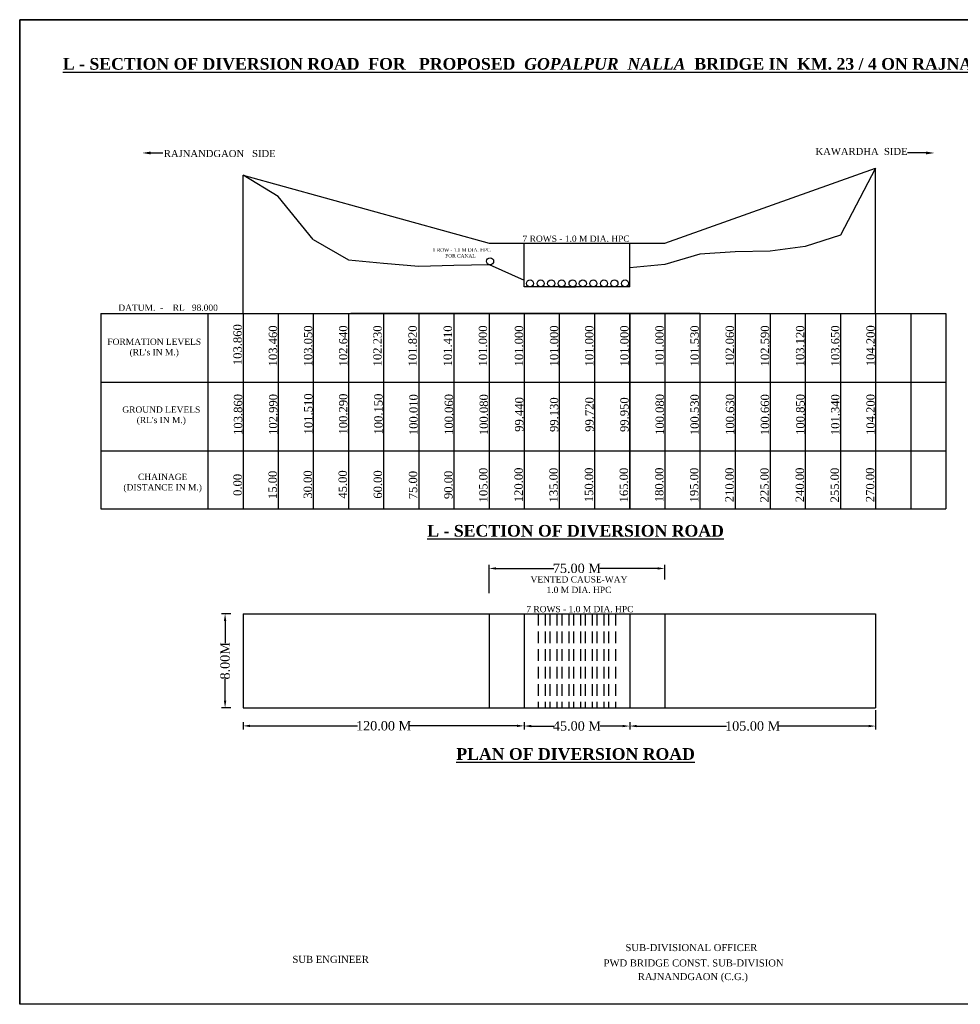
# Model space of a CAD drawing. Header units: millimetres. Extents: x -1995464 to 2763072, y 540154 to 1556955.
# Tile 6 of 24: x 1335122 to 1375249, y 1299792 to 1341792. Entities that reach past the tile are written whole.
import ezdxf

# ---------------------------------------------------------------- set-up
doc = ezdxf.new("R2010")
doc.units = ezdxf.units.MM
doc.header["$MEASUREMENT"] = 0
doc.linetypes.add('DASED', pattern=[0.375, 0.25, -0.125])
doc.styles.get("Standard").update_dxf_attribs({"font": 'times.ttf'})
doc.dimstyles.get("Standard").update_dxf_attribs({"dimtxt": 400, "dimasz": 300, "dimexe": 150, "dimexo": 100, "dimgap": 0.09, "dimtad": 1, "dimtih": 1, "dimtoh": 1, "dimdec": 0, "dimzin": 0, "dimdsep": 46, "dimtxsty": 'Standard', "dimcen": 0.09, "dimadec": 0, "dimazin": 0, "dimtfac": 1, "dimtdec": 0, "dimtofl": 0, "dimtmove": 0, "dimatfit": 3, "dimfxl": 150, "dimtolj": 1, "dimtzin": 0, "dimarcsym": 0})

# ---------------------------------------------------------------- blocks, each defined once
blk = doc.blocks.new('*D61')
at = {"color": 0, "lineweight": -2, "ltscale": 2000, "transparency": 16777216}
for p, q in [((1344126, 1316443), (1343734, 1316443)), ((1343884, 1316143), (1343884, 1315199)), ((1343884, 1312743), (1343884, 1313688)), ((1344126, 1312443), (1343734, 1312443))]:
    blk.add_line(p, q, dxfattribs=at)
at = {"color": 0, "lineweight": 25, "ltscale": 2000, "transparency": 16777216}
for points in [[(1343834, 1316143), (1343934, 1316143), (1343884, 1316443)], [(1343834, 1312743), (1343934, 1312743), (1343884, 1312443)]]:
    blk.add_solid(points, dxfattribs=at)
at = {"layer": 'Defpoints', "color": 0, "lineweight": 25, "ltscale": 2000, "transparency": 16777216}
for p in [(1344226, 1316443), (1343884, 1312443), (1344226, 1312443)]:
    blk.add_point(p, dxfattribs=at)
at = {"color": 0, "lineweight": 25, "ltscale": 2000, "transparency": 16777216, "insert": (1343884, 1314443), "char_height": 400, "attachment_point": 5, "rotation": 90}
blk.add_mtext('\\A1;8.00M', dxfattribs=at)
blk = doc.blocks.new('*D62')
at = {"color": 0, "lineweight": -2, "ltscale": 2000, "transparency": 16777216}
for p, q in [((1356642, 1311827), (1356642, 1311511)), ((1356942, 1311661), (1357903, 1311661)), ((1360844, 1311661), (1359883, 1311661)), ((1361144, 1311827), (1361144, 1311511))]:
    blk.add_line(p, q, dxfattribs=at)
at = {"color": 0, "lineweight": 25, "ltscale": 2000, "transparency": 16777216}
for points in [[(1356942, 1311711), (1356942, 1311611), (1356642, 1311661)], [(1360844, 1311711), (1360844, 1311611), (1361144, 1311661)]]:
    blk.add_solid(points, dxfattribs=at)
at = {"layer": 'Defpoints', "color": 0, "lineweight": 25, "ltscale": 2000, "transparency": 16777216}
for p in [(1356642, 1311927), (1361144, 1311927), (1361144, 1311661)]:
    blk.add_point(p, dxfattribs=at)
at = {"color": 0, "lineweight": 25, "ltscale": 2000, "transparency": 16777216, "insert": (1358893, 1311661), "char_height": 400, "attachment_point": 5}
blk.add_mtext('\\A1;45.00 M', dxfattribs=at)
blk = doc.blocks.new('*D63')
at = {"color": 0, "lineweight": -2, "ltscale": 2000, "transparency": 16777216}
for p, q in [((1344649, 1311831), (1344649, 1311519)), ((1344949, 1311669), (1349538, 1311669)), ((1356342, 1311669), (1351753, 1311669)), ((1356642, 1311827), (1356642, 1311519))]:
    blk.add_line(p, q, dxfattribs=at)
at = {"color": 0, "lineweight": 25, "ltscale": 2000, "transparency": 16777216}
for points in [[(1344949, 1311719), (1344949, 1311619), (1344649, 1311669)], [(1356342, 1311719), (1356342, 1311619), (1356642, 1311669)]]:
    blk.add_solid(points, dxfattribs=at)
at = {"layer": 'Defpoints', "color": 0, "lineweight": 25, "ltscale": 2000, "transparency": 16777216}
for p in [(1344649, 1311931), (1356642, 1311927), (1356642, 1311669)]:
    blk.add_point(p, dxfattribs=at)
at = {"color": 0, "lineweight": 25, "ltscale": 2000, "transparency": 16777216, "insert": (1350645, 1311669), "char_height": 400, "attachment_point": 5}
blk.add_mtext('\\A1;120.00 M', dxfattribs=at)
blk = doc.blocks.new('*D64')
at = {"color": 0, "lineweight": -2, "ltscale": 2000, "transparency": 16777216}
for p, q in [((1371634, 1312343), (1371634, 1311511)), ((1361144, 1311827), (1361144, 1311511)), ((1361444, 1311661), (1365281, 1311661)), ((1371334, 1311661), (1367497, 1311661))]:
    blk.add_line(p, q, dxfattribs=at)
at = {"color": 0, "lineweight": 25, "ltscale": 2000, "transparency": 16777216}
for points in [[(1361444, 1311711), (1361444, 1311611), (1361144, 1311661)], [(1371334, 1311711), (1371334, 1311611), (1371634, 1311661)]]:
    blk.add_solid(points, dxfattribs=at)
at = {"layer": 'Defpoints', "color": 0, "lineweight": 25, "ltscale": 2000, "transparency": 16777216}
for p in [(1371634, 1312443), (1361144, 1311927), (1371634, 1311661)]:
    blk.add_point(p, dxfattribs=at)
at = {"color": 0, "lineweight": 25, "ltscale": 2000, "transparency": 16777216, "insert": (1366389, 1311661), "char_height": 400, "attachment_point": 5}
blk.add_mtext('\\A1;105.00 M', dxfattribs=at)
blk = doc.blocks.new('*D65')
at = {"color": 0, "lineweight": -2, "ltscale": 2000, "transparency": 16777216}
for p, q in [((1355143, 1317328), (1355143, 1318535)), ((1355443, 1318385), (1357907, 1318385)), ((1362339, 1318385), (1359875, 1318385)), ((1362639, 1317915), (1362639, 1318535))]:
    blk.add_line(p, q, dxfattribs=at)
at = {"color": 0, "lineweight": 25, "ltscale": 2000, "transparency": 16777216}
for points in [[(1355443, 1318435), (1355443, 1318335), (1355143, 1318385)], [(1362339, 1318435), (1362339, 1318335), (1362639, 1318385)]]:
    blk.add_solid(points, dxfattribs=at)
at = {"layer": 'Defpoints', "color": 0, "lineweight": 25, "ltscale": 2000, "transparency": 16777216}
for p in [(1362639, 1318385), (1362639, 1317815), (1355143, 1317228)]:
    blk.add_point(p, dxfattribs=at)
at = {"color": 0, "lineweight": 25, "ltscale": 2000, "transparency": 16777216, "insert": (1358891, 1318385), "char_height": 400, "attachment_point": 5}
blk.add_mtext('\\A1;75.00 M ', dxfattribs=at)

msp = doc.modelspace()

# ---------------------------------------------------------------- linework, layer by layer
at = {"color": 0, "lineweight": 25, "ltscale": 2000}
for p, q in [((1394521.6, 1341791.9), (1335121.6, 1341791.9)), ((1335121.6, 1299791.9), (1335121.6, 1341791.9)), ((1338576.9, 1329263.1), (1374632.6, 1329263.1)), ((1338576.9, 1329263.1), (1338576.9, 1320933.4)), ((1343149.3, 1329263.1), (1343149.3, 1320933.4)), ((1344648.5, 1329263.1), (1344648.5, 1320933.4)), ((1346072.9, 1329263.1), (1364138.2, 1329263.1)), ((1346147.7, 1329263.1), (1346147.7, 1320933.4)), ((1347646.9, 1329263.1), (1347646.9, 1320933.4)), ((1349146.1, 1329263.1), (1349146.1, 1320933.4)), ((1364138.2, 1329263.1), (1349246.6, 1329263.1)), ((1349646, 1329263.1), (1364138.2, 1329263.1)), ((1350645.4, 1329263.1), (1350645.4, 1320933.4)), ((1352144.6, 1329263.1), (1352144.6, 1320933.4)), ((1353643.8, 1329263.1), (1353643.8, 1320933.4)), ((1355143, 1329263.1), (1355143, 1320933.4)), ((1356642.2, 1329263.1), (1356642.2, 1320933.4)), ((1358141.4, 1329263.1), (1358141.4, 1320933.4)), ((1359640.6, 1329263.1), (1359640.6, 1320933.4)), ((1361139.8, 1329263.1), (1361139.8, 1320933.4)), ((1361143.8, 1329263.1), (1361143.8, 1320933.4)), ((1362639, 1329263.1), (1362639, 1320933.4)), ((1364138.2, 1329263.1), (1364138.2, 1320933.4)), ((1365637.4, 1329263.1), (1365637.4, 1320933.4)), ((1367136.6, 1329263.1), (1367136.6, 1320933.4)), ((1368635.8, 1329263.1), (1368635.8, 1320933.4)), ((1370135, 1329263.1), (1370135, 1320933.4)), ((1371634.2, 1329263.1), (1371634.2, 1320933.4)), ((1373133.4, 1329263.1), (1373133.4, 1320933.4)), ((1374632.6, 1329263.1), (1374632.6, 1320933.4)), ((1344648.5, 1316443.4), (1344648.5, 1312443.4)), ((1344648.5, 1316443.4), (1371634.2, 1316443.4)), ((1355143, 1316443.4), (1355143, 1312443.4)), ((1356642.2, 1316443.4), (1356642.2, 1312443.4)), ((1361143.8, 1316443.4), (1361143.8, 1312443.4)), ((1362639, 1316443.4), (1362639, 1312443.4)), ((1371634.2, 1316443.4), (1371634.2, 1312443.4)), ((1344648.5, 1312443.4), (1371634.2, 1312443.4)), ((1394521.6, 1299791.9), (1335121.6, 1299791.9))]:
    msp.add_line(p, q, dxfattribs=at)
at = {"color": 1, "lineweight": 25, "ltscale": 2000}
for p, q in [((1335121.6, 1341791.9), (1394521.6, 1341791.9)), ((1335121.6, 1341791.9), (1335121.6, 1299791.9)), ((1362639, 1332263.1), (1371634.2, 1335463.1)), ((1371634.2, 1335463.1), (1370135, 1332603.1)), ((1371634.2, 1329263.1), (1371634.2, 1335463.1)), ((1344648.5, 1329263.1), (1344648.5, 1335163.1)), ((1344648.5, 1335163.1), (1355143, 1332263.1)), ((1346147.7, 1334253.1), (1344648.5, 1335163.1)), ((1347646.9, 1332414.1), (1346147.7, 1334253.1)), ((1347646.9, 1332414.1), (1349146.1, 1331553.1)), ((1355143, 1332263.1), (1362639, 1332263.1)), ((1356642.2, 1330393.1), (1356642.2, 1332263.1)), ((1361143.8, 1330393.1), (1361143.8, 1332263.1)), ((1370135, 1332603.1), (1368635.8, 1332113.1)), ((1365637.4, 1331893.1), (1364138.2, 1331793.1)), ((1367136.6, 1331923.1), (1365637.4, 1331893.1)), ((1368635.8, 1332113.1), (1367136.6, 1331923.1)), ((1349146.1, 1331553.1), (1350645.4, 1331413.1)), ((1350645.4, 1331413.1), (1352144.6, 1331273.1)), ((1364138.2, 1331793.1), (1362639, 1331343.1)), ((1352144.6, 1331273.1), (1353643.8, 1331323.1)), ((1353643.8, 1331323.1), (1355143, 1331343.1)), ((1355143, 1331343.1), (1356642.2, 1330686.8)), ((1362639, 1331343.1), (1361143.8, 1331213.1)), ((1361143.8, 1330393.1), (1356642.2, 1330393.1)), ((1358141.4, 1330393.1), (1358834.4, 1330393.1)), ((1394521.6, 1299791.9), (1335121.6, 1299791.9))]:
    msp.add_line(p, q, dxfattribs=at)
at = {"lineweight": 25, "ltscale": 2000}
for p, q in [((1340705.4, 1336114.6), (1341223.7, 1336114.6)), ((1373778.3, 1336115.9), (1372990.3, 1336115.9))]:
    msp.add_line(p, q, dxfattribs=at)
at = {"ltscale": 2000}
for p, q in [((1338576.9, 1326328.4), (1374632.6, 1326328.4)), ((1338576.9, 1323396), (1374632.6, 1323396)), ((1338576.9, 1320933.4), (1374632.6, 1320933.4))]:
    msp.add_line(p, q, dxfattribs=at)
at = {"linetype": 'DASED', "lineweight": 25, "ltscale": 2000}
for p, q in [((1357243, 1316443.4), (1357243, 1312443.4)), ((1357543, 1316443.4), (1357543, 1312443.4)), ((1357743, 1316443.4), (1357743, 1312443.4)), ((1358043, 1316443.4), (1358043, 1312443.4)), ((1358243, 1316443.4), (1358243, 1312443.4)), ((1358543, 1316443.4), (1358543, 1312443.4)), ((1358743, 1316443.4), (1358743, 1312443.4)), ((1359043, 1316443.4), (1359043, 1312443.4)), ((1359243, 1316443.4), (1359243, 1312443.4)), ((1359543, 1316443.4), (1359543, 1312443.4)), ((1359743, 1316443.4), (1359743, 1312443.4)), ((1360043, 1316443.4), (1360043, 1312443.4)), ((1360241.4, 1316443.4), (1360241.4, 1312443.4)), ((1360541.4, 1316443.4), (1360541.4, 1312443.4))]:
    msp.add_line(p, q, dxfattribs=at)
at = {"color": 1, "lineweight": 25, "ltscale": 2000}
for centre in [(1355190, 1331487.3), (1356895.4, 1330543.1), (1357345.4, 1330543.1), (1357795.4, 1330543.1), (1358245.4, 1330543.1), (1358705.8, 1330543.1), (1359145.4, 1330543.1), (1359595.4, 1330543.1), (1360045.4, 1330543.1), (1360495.4, 1330543.1), (1360945.4, 1330543.1)]:
    msp.add_circle(centre, 150, dxfattribs=at)
at = {"ltscale": 2000}
for points in [[(1340706, 1336167.5), (1340706, 1336047.4), (1340345.8, 1336107.4)], [(1373785.5, 1336047.4), (1373785.5, 1336167.5), (1374145.7, 1336107.4)]]:
    msp.add_solid(points, dxfattribs=at)

# ---------------------------------------------------------------- texts
for s, insert, char_height, width, attachment_point in [('{\\fTimes New Roman|b1|i0|c0|p18;\\LL - SECTION OF DIVERSION ROAD  FOR   PROPOSED  \\fTimes New Roman|b1|i1|c0|p18;GOPALPUR  NALLA \\fTimes New Roman|b1|i0|c0|p18; BRIDGE IN  KM. 23 / 4 ON RAJNANDGAON - KAWARDHA - PONDI ROAD (SH-05).}', (1364866.4, 1340158), 500, 64329.331, 2), ('RAJNANDGAON   SIDE', (1341272.1, 1336232.7), 300, 62206.114, 1), ('KAWARDHA  SIDE', (1369072.2, 1336323), 300, 62206.114, 1), (' 7 ROWS - 1.0 M DIA. HPC  ', (1358808.4, 1332584.5), 267, 4691.942, 2), (' {\\H0.5618x;1 ROW - 1.0 M DIA. HPC FOR CANAL  }', (1353922.3, 1332044.7), 267, 2872.529, 2), (' DATUM.  -    RL   98.000  ', (1341402.2, 1329641.4), 267, 4691.942, 2), ("FORMATION LEVELS (RL's IN M.)", (1340861.1, 1328188.6), 267, 4679.443, 2), ("GROUND LEVELS (RL's IN M.)", (1341163.2, 1325295.1), 267, 3662.5, 2), ('CHAINAGE (DISTANCE IN M.)', (1341221.1, 1322424.5), 267, 3662.5, 2), ('{\\fTimes New Roman|b1|i0|c0|p18;\\LL - SECTION OF DIVERSION ROAD}', (1358836.4, 1320240.7), 500, 66127.746, 2), (' VENTED CAUSE-WAY  1.0 M DIA. HPC  ', (1358980.9, 1318049.3), 267, 4691.942, 2), (' 7 ROWS - 1.0 M DIA. HPC  ', (1358969.4, 1316782.4), 267, 4691.942, 2), ('{\\fTimes New Roman|b1|i0|c0|p18;\\LPLAN OF DIVERSION ROAD}', (1358836.4, 1310720), 500, 66127.746, 2), ('SUB-DIVISIONAL OFFICER', (1363778.1, 1302361.5), 300, 9491.788, 2), ('SUB ENGINEER ', (1348386.5, 1301859.7), 300, 9491.788, 2), ('PWD BRIDGE CONST. SUB-DIVISION', (1363871.5, 1301706.2), 300, 9491.788, 2), ('RAJNANDGAON (C.G.)', (1363839.7, 1301124.2), 300, 9491.788, 2)]:
    msp.add_mtext(s, dxfattribs=dict(insert=insert, char_height=char_height, width=width, attachment_point=attachment_point))
at = {"char_height": 356, "width": 975.08, "attachment_point": 2, "rotation": 90}
for s, insert in [('103.860', (1344237.5, 1327930.4)), ('103.460', (1345747.6, 1327877.1)), ('103.050', (1347246.8, 1327877.1)), ('102.640', (1348746, 1327877.1)), ('102.230', (1350207.8, 1327877.1)), ('101.820', (1351707, 1327877.1)), ('101.410', (1353206.2, 1327877.1)), ('101.000', (1354705.4, 1327877.1)), ('101.000', (1356242, 1327877.1)), ('101.000', (1357741.2, 1327877.1)), ('101.000', (1359240.4, 1327877.1)), ('101.000', (1360739.6, 1327877.1)), ('101.000', (1362238.8, 1327877.1)), ('101.530', (1363738, 1327877.1)), ('102.060', (1365237.2, 1327877.1)), ('102.590', (1366736.4, 1327877.1)), ('103.120', (1368235.6, 1327877.1)), ('103.650', (1369734.8, 1327877.1)), ('104.200', (1371243.8, 1327885)), ('103.860', (1344258.1, 1324952.6)), ('102.990', (1345757.3, 1324952.6)), ('101.510', (1347256.6, 1324977.5)), ('100.290', (1348746, 1324969.5)), ('100.150', (1350245.2, 1324969.5)), ('100.010', (1351744.4, 1324944.7)), ('100.060', (1353253.4, 1324952.6)), ('100.080', (1354742.8, 1324944.7)), ('99.440', (1356251.8, 1324952.6)), ('99.130', (1357741.2, 1324944.7)), ('99.720', (1359250.2, 1324952.6)), ('99.950', (1360739.6, 1324944.7)), ('100.080', (1362248.6, 1324952.6)), ('100.530', (1363738, 1324944.7)), ('100.630', (1365247, 1324952.6)), ('100.660', (1366736.4, 1324944.7)), ('100.850', (1368245.4, 1324952.6)), ('101.340', (1369734.8, 1324944.7)), ('104.200', (1371243.8, 1324952.6)), ('105.00', (1354721.3, 1321940.4)), ('120.00', (1356230.3, 1321948.3)), ('135.00', (1357719.7, 1321940.4)), ('150.00', (1359228.7, 1321948.3)), ('165.00', (1360718.1, 1321940.4)), ('180.00', (1362227.1, 1321948.3)), ('195.00', (1363716.6, 1321940.4)), ('210.00', (1365225.5, 1321948.3)), ('225.00', (1366715, 1321940.4)), ('240.00', (1368224, 1321948.3)), ('255.00', (1369713.4, 1321940.4)), ('270.00', (1371222.4, 1321948.3)), ('0.00', (1344236.7, 1321948.3)), ('15.00', (1345735.9, 1321948.3)), ('30.00', (1347235.1, 1321964)), ('45.00', (1348724.5, 1321965.3)), ('60.00', (1350223.7, 1321965.3)), ('75.00', (1351722.9, 1321940.4)), ('90.00', (1353231.9, 1321948.3))]:
    msp.add_mtext(s, dxfattribs=dict(at, insert=insert))

# ---------------------------------------------------------------- dimensions: what is measured, and where the dimension line sits
at = {"color": 0, "lineweight": 25, "ltscale": 2000}
for base, p1, p2, text, picture, middle in [((1362639, 1318384.5), (1355143, 1317228.3), (1362639, 1317814.7), '75.00 M ', '*D65', (1358891, 1318384.5)), ((1356642.2, 1311669.1), (1344648.5, 1311931.3), (1356642.2, 1311927.2), '120.00 M', '*D63', (1350645.4, 1311669.1)), ((1361143.8, 1311661), (1356642.2, 1311927.2), (1361143.8, 1311927.2), '45.00 M', '*D62', (1358893, 1311661)), ((1371634.2, 1311661.4), (1361143.8, 1311927.4), (1371634.2, 1312443.4), '105.00 M', '*D64', (1366389, 1311661.4))]:
    dim = msp.add_linear_dim(base=base, p1=p1, p2=p2, text=text, dimstyle='Standard', override={"dimtad": 0, "dimtih": 0, "dimtoh": 0}, dxfattribs=at)
    dim.commit()
    dim.dimension.update_dxf_attribs({"geometry": picture, "text_midpoint": middle})
dim = msp.add_linear_dim(base=(1343884.3, 1312443.4), p1=(1344226.1, 1316443.4), p2=(1344226.1, 1312443.4), angle=90, text='8.00M', dimstyle='Standard', override={"dimtad": 0, "dimtih": 0, "dimtoh": 0}, dxfattribs=at)
dim.commit()
dim.dimension.update_dxf_attribs({"geometry": '*D61', "text_midpoint": (1343884.3, 1314443.4)})

doc.saveas('drawing.dxf')
